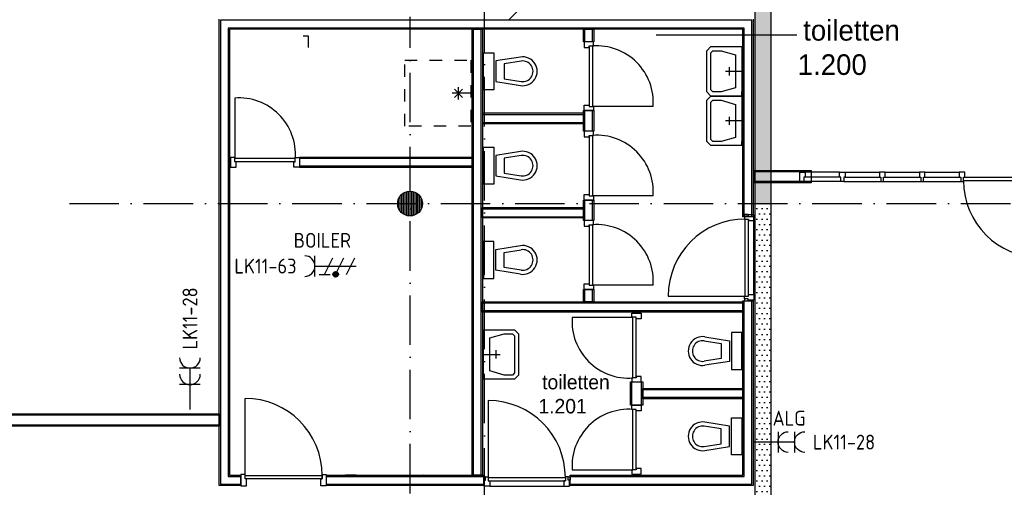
# Model space of a CAD drawing. Header units: millimetres. Extents: x 84333 to 241285, y -2244 to 84291.
# Tile 63 of 74: x 192788 to 204718, y 54336 to 60006. Entities that reach past the tile are written whole.
import ezdxf
from ezdxf.enums import TextEntityAlignment as Align

# ---------------------------------------------------------------- set-up
doc = ezdxf.new("R2010")
doc.units = ezdxf.units.MM
doc.header["$LTSCALE"] = 100
doc.linetypes.add('DASHDOT', pattern=[9, 6, -1.5, 0, -1.5])
doc.linetypes.add('DASHED', pattern=[3, 1.5, -1.5])
doc.layers.get('0').update_dxf_attribs({"linetype": 'CONTINUOUS'})
for name, color, linetype in [('AFDELING', 4, 'CONTINUOUS'), ('AL$1----_MAATVOERING', 7, 'CONTINUOUS'), ('AL$7----_STRAMIEN', 1, 'DASHDOT'), ('AL22----_BINNENWAND', 7, 'CONTINUOUS'), ('AL28----_KONSTRUKTIE', 3, 'CONTINUOUS'), ('AL32----_BINNENKOZ', 7, 'CONTINUOUS'), ('AL32----_DRAAIR', 7, 'CONTINUOUS'), ('AL32----_DRAAIRICHTING', 1, 'CONTINUOUS'), ('AL74----_INRSANITAIR', 7, 'CONTINUOUS'), ('ALXAA---_GEWBETON', 12, 'CONTINUOUS'), ('BOUW', 8, 'CONTINUOUS'), ('EB62203-_ATTRIB', 2, 'CONTINUOUS'), ('EB63103-_ATTRIB', 2, 'CONTINUOUS'), ('EL62203-_KRACHT-WCD230', 3, 'CONTINUOUS'), ('EL63103-_LICHT-WCD230V', 3, 'CONTINUOUS'), ('EL6441--_DATACOM', 3, 'CONTINUOUS'), ('GEBOUWLABEL', 4, 'CONTINUOUS'), ('KABELGGOOT1', 8, 'CONTINUOUS')]:
    doc.layers.add(name, color=color, linetype=linetype)
doc.styles.add('1_8', font='ISO', dxfattribs={"height": 1.8})
doc.styles.add('BURO-025', font='BUROFONT.shx', dxfattribs={"height": 250})
doc.styles.add('TECHNIC', font='technic_.ttf')
pattern_1 = [(8e-14, (39793.956, 199192.7), (31.75, 63.5), [0, -63.5])]

# ---------------------------------------------------------------- blocks, each defined once
blk = doc.blocks.new('ES3W2A')
for p, q in [((1.25, 2), (-1.25, 2)), ((0, 2), (0, -3)), ((1.25, 0), (-1.25, 0))]:
    blk.add_line(p, q)
for centre in [(0, 3.25), (0, 1.25)]:
    blk.add_arc(centre, 1.25, 180, 0)
at = {"style": '1_8'}
for tag, flags, p in [('VERMOGEN', 9, (-2.5, 5)), ('GROEP', 8, (0, 5)), ('SCHAK', 8, (2.5, 5)), ('GELIJK', 9, (5, 5)), ('KAST', 9, (7, 5)), ('TAL', 8, (2.5, 5))]:
    blk.add_attdef(tag, text='', height=1.8, rotation=90, dxfattribs=dict(at, flags=flags)).set_placement(p, align=Align.MIDDLE_CENTER)
at = {"style": '1_8', "width": 0.7, "flags": 8}
blk.add_attdef('DOEL', text='', height=1.8, rotation=90, dxfattribs=at).set_placement((-2.5, 5), align=Align.MIDDLE_LEFT)
at = {"style": '1_8', "flags": 9}
blk.add_attdef('M_CODE', text='', height=1.8, dxfattribs=at).set_placement((0, 0), align=Align.MIDDLE_CENTER)
blk = doc.blocks.new('ES2W2A')
at = {"color": 0}
for p, q in [((-1.25, 2), (1.25, 2)), ((0, 2), (0, -3))]:
    blk.add_line(p, q, dxfattribs=at)
at = {"color": 1}
for p, q in [((-1, 1.5), (-1, 0.17)), ((-1, 0.83), (1, -0.17)), ((-1.2, -0.77), (-1.2, -0.23)), ((-1.07, -0.83), (-1.07, -0.17)), ((-1, -0.5), (1, -1.5)), ((-0.93, -0.83), (-0.93, -0.17)), ((-0.8, -0.77), (-0.8, -0.23)), ((-1, -1.83), (1, -2.83))]:
    blk.add_line(p, q, dxfattribs=at)
blk.add_circle((-1, -0.5), 0.333, dxfattribs=at)
at = {"color": 0}
blk.add_arc((0, 3.25), 1.25, 180, 0, dxfattribs=at)
at = {"style": '1_8'}
for tag, flags, p in [('VERMOGEN', 9, (-2.5, 6.25)), ('SCHAK', 8, (2.5, 6.25)), ('KAST', 9, (7, 6.25)), ('GROEP', 8, (0, 4.25)), ('TAL', 8, (2.5, 6.25))]:
    blk.add_attdef(tag, text='', height=1.8, rotation=90, dxfattribs=dict(at, flags=flags)).set_placement(p, align=Align.MIDDLE_CENTER)
at = {"style": '1_8', "flags": 8}
blk.add_attdef('DOEL', text='', height=1.8, rotation=90, dxfattribs=at).set_placement((-2.5, 2.75), align=Align.MIDDLE_LEFT)
at = {"style": '1_8', "flags": 9}
blk.add_attdef('M_CODE', text='', height=1.8, dxfattribs=at).set_placement((0, 0), align=Align.MIDDLE_CENTER)
blk = doc.blocks.new('A$C13e6995e')
at = {"layer": 'KABELGGOOT1'}
h = blk.add_hatch(dxfattribs=at)
h.set_pattern_fill('DOTS', color=256, scale=40, style=0)
h.set_pattern_definition(pattern_1)
h.paths.add_polyline_path([(117561, 68042), (117361, 68042), (117361, 61725), (117561, 61725)])
h.paths.add_polyline_path([(117561, 61725), (117361, 61725), (117361, 60006), (117561, 60006)])
h.paths.add_polyline_path([(117561, 69796), (117361, 69796), (117361, 68042), (117561, 68042)])
h = blk.add_hatch(dxfattribs=at)
h.set_pattern_fill('DOTS', color=256, scale=40, style=0)
h.set_pattern_definition(pattern_1)
h.paths.add_polyline_path([(117561, 60006), (117361, 60006), (117361, 57331), (117561, 57331)])
h.paths.add_polyline_path([(117561, 57331), (117361, 57331), (117361, 54515), (117561, 54515)])
at = {"layer": 'AL$1----_MAATVOERING', "color": 8}
for p, q in [((111956, 62051), (111889, 62051)), ((111956, 61912), (111956, 62051))]:
    blk.add_line(p, q, dxfattribs=at)
at = {"layer": 'AL$7----_STRAMIEN', "color": 1}
blk.add_line((109057, 60020), (133863, 60020), dxfattribs=at)
for points in [[(114085, 56456), (114085, 79257)], [(113185, 56506), (113185, 62284)]]:
    blk.add_lwpolyline(points, dxfattribs=at)
at = {"layer": 'AL22----_BINNENWAND', "color": 8}
for p, q in [((110872, 56603), (110872, 62258)), ((117342, 62258), (117342, 59861)), ((117217, 62133), (110997, 62133)), ((111136, 62133), (110997, 62133)), ((110997, 62133), (110997, 56728)), ((113937, 56728), (113937, 62133)), ((113937, 62133), (114062, 62133)), ((114062, 62133), (114062, 56728)), ((115287, 61981), (115287, 62133)), ((115287, 62133), (115412, 62133)), ((115412, 62133), (115412, 61981)), ((117217, 59861), (117217, 62133)), ((115412, 61981), (115287, 61981)), ((115287, 61115), (114062, 61115)), ((114062, 61115), (114062, 60990)), ((115287, 60897), (115287, 61147)), ((115287, 61147), (115412, 61147)), ((115287, 60990), (115287, 61115)), ((115412, 61147), (115412, 60897)), ((114062, 60990), (115287, 60990)), ((115412, 60897), (115287, 60897)), ((111844, 60583), (111844, 60458)), ((111844, 60583), (113937, 60583)), ((113937, 60458), (111844, 60458)), ((117355, 60271), (117355, 60421)), ((117355, 60421), (118046, 60421)), ((118046, 60421), (118046, 60271)), ((118046, 60271), (117355, 60271)), ((115287, 59813), (115287, 60063)), ((115287, 60063), (115412, 60063)), ((115412, 60063), (115412, 59813)), ((114062, 59971), (115287, 59971)), ((114062, 59846), (114062, 59971)), ((115287, 59971), (115287, 59846)), ((115287, 59846), (114062, 59846)), ((115412, 59813), (115287, 59813)), ((117342, 59861), (117217, 59861)), ((115287, 58828), (115287, 58979)), ((115287, 58979), (115412, 58979)), ((115412, 58979), (115412, 58828)), ((114062, 58703), (114062, 58828)), ((114062, 58828), (117217, 58828)), ((115412, 58828), (115287, 58828)), ((117217, 56728), (117217, 58841)), ((117217, 58841), (117342, 58841)), ((117217, 58828), (117217, 58703)), ((117342, 58841), (117342, 56603)), ((117217, 58703), (114062, 58703)), ((115855, 57574), (115855, 57857)), ((115855, 57857), (116005, 57857)), ((116005, 57857), (116005, 57574)), ((116005, 57653), (116005, 57778)), ((116005, 57778), (117217, 57778)), ((117217, 57778), (117217, 57653)), ((117217, 57653), (116005, 57653)), ((116005, 57574), (115855, 57574)), ((98969, 57476), (110872, 57470)), ((110872, 57470), (110872, 57320)), ((110872, 57320), (98969, 57326)), ((110997, 56728), (111138, 56728)), ((111136, 56603), (111136, 56728)), ((112170, 56728), (112170, 56603)), ((112172, 56728), (114075, 56728)), ((112530, 56728), (112405, 56728)), ((114062, 56728), (113937, 56728)), ((114075, 56728), (114075, 56603)), ((115125, 56728), (117217, 56728)), ((115125, 56603), (115125, 56728)), ((111138, 56603), (110872, 56603)), ((114075, 56603), (112170, 56603)), ((117342, 56603), (115125, 56603))]:
    blk.add_line(p, q, dxfattribs=at)
at = {"layer": 'AL22----_BINNENWAND', "color": 8, "linetype": 'Continuous'}
for p, q in [((117327, 62243), (110887, 62243)), ((111136, 62243), (110887, 62243)), ((110887, 62243), (110887, 56618)), ((117327, 59861), (117327, 62243)), ((117232, 62148), (110982, 62148)), ((111136, 62148), (110982, 62148)), ((110982, 62148), (110982, 56713)), ((113952, 56728), (113952, 62133)), ((114047, 56728), (114047, 62133)), ((115302, 61981), (115302, 62133)), ((115397, 61981), (115397, 62133)), ((117232, 59861), (117232, 62148)), ((114062, 61100), (115287, 61100)), ((115302, 60897), (115302, 61147)), ((115397, 60897), (115397, 61147)), ((114062, 61005), (115287, 61005)), ((113937, 60568), (111844, 60568)), ((113937, 60473), (111844, 60473)), ((118046, 60406), (117355, 60406)), ((118046, 60286), (117355, 60286)), ((115302, 59813), (115302, 60063)), ((115397, 59813), (115397, 60063)), ((114062, 59956), (115287, 59956)), ((114062, 59861), (115287, 59861)), ((115302, 58828), (115302, 58979)), ((115397, 58828), (115397, 58979)), ((117232, 56713), (117232, 58841)), ((117327, 56618), (117327, 58841)), ((117217, 58813), (114062, 58813)), ((117217, 58718), (114062, 58718)), ((115870, 57574), (115870, 57857)), ((115990, 57574), (115990, 57857)), ((117217, 57763), (116005, 57763)), ((117217, 57668), (116005, 57668)), ((110872, 57455), (98969, 57461)), ((110872, 57335), (98969, 57341)), ((110982, 56713), (111136, 56713)), ((112170, 56713), (114075, 56713)), ((115125, 56713), (117232, 56713)), ((110887, 56618), (111136, 56618)), ((112172, 56618), (114075, 56618)), ((115125, 56618), (117327, 56618))]:
    blk.add_line(p, q, dxfattribs=at)
at = {"layer": 'AL28----_KONSTRUKTIE', "color": 8}
blk.add_circle((113185, 60020), 150, dxfattribs=at)
at = {"layer": 'AL32----_BINNENKOZ', "color": 8}
for p, q in [((115407, 61981), (115293, 61981)), ((115293, 61981), (115293, 61914)), ((115356, 61931), (115356, 61197)), ((115356, 61914), (115356, 61931)), ((115356, 61931), (115407, 61931)), ((115396, 61931), (115396, 61197)), ((115407, 61931), (115407, 61981)), ((115293, 61914), (115356, 61914)), ((115293, 61147), (115293, 61214)), ((115293, 61214), (115356, 61214)), ((115356, 61214), (115356, 61197)), ((115407, 61147), (115293, 61147)), ((115356, 61197), (115407, 61197)), ((115407, 61197), (115407, 61147)), ((115407, 60897), (115293, 60897)), ((115293, 60897), (115293, 60830)), ((115356, 60847), (115356, 60113)), ((115356, 60830), (115356, 60847)), ((115356, 60847), (115407, 60847)), ((115396, 60847), (115396, 60113)), ((115407, 60847), (115407, 60897)), ((115293, 60830), (115356, 60830)), ((111010, 60577), (111010, 60463)), ((111060, 60577), (111010, 60577)), ((111060, 60526), (111060, 60577)), ((111794, 60566), (111060, 60566)), ((111794, 60526), (111060, 60526)), ((111077, 60526), (111060, 60526)), ((111077, 60463), (111077, 60526)), ((111777, 60463), (111777, 60526)), ((111777, 60526), (111794, 60526)), ((111794, 60526), (111794, 60577)), ((111794, 60577), (111844, 60577)), ((111010, 60463), (111077, 60463)), ((111844, 60463), (111777, 60463)), ((117906, 60379), (117906, 60402)), ((117906, 60402), (117973, 60402)), ((117906, 60312), (117906, 60379)), ((117906, 60379), (117906, 60379)), ((118389, 60402), (117973, 60402)), ((117973, 60402), (117973, 60339)), ((118389, 60339), (118389, 60402)), ((118389, 60402), (118456, 60402)), ((118456, 60402), (118456, 60339)), ((118456, 60402), (118873, 60402)), ((118940, 60402), (118873, 60402)), ((118873, 60402), (118873, 60339)), ((118940, 60402), (119356, 60402)), ((118940, 60339), (118940, 60402)), ((119423, 60402), (119356, 60402)), ((119356, 60402), (119356, 60339)), ((119423, 60339), (119423, 60402)), ((119423, 60402), (119840, 60402)), ((119907, 60402), (119840, 60402)), ((119840, 60402), (119840, 60339)), ((119907, 60339), (119907, 60402)), ((117906, 60288), (117906, 60312)), ((117906, 60312), (117906, 60312)), ((117956, 60288), (117906, 60288)), ((117973, 60339), (117956, 60339)), ((117956, 60339), (117956, 60288)), ((118406, 60288), (117956, 60288)), ((118389, 60339), (117973, 60339)), ((118406, 60339), (118389, 60339)), ((118406, 60288), (118406, 60339)), ((118439, 60288), (118406, 60288)), ((118439, 60288), (118406, 60288)), ((118456, 60339), (118439, 60339)), ((118439, 60339), (118439, 60288)), ((118439, 60288), (118890, 60288)), ((118456, 60339), (118873, 60339)), ((118873, 60339), (118890, 60339)), ((118890, 60339), (118890, 60288)), ((118890, 60288), (118923, 60288)), ((118890, 60288), (118923, 60288)), ((118923, 60288), (118923, 60339)), ((118923, 60339), (118940, 60339)), ((118923, 60288), (119373, 60288)), ((118940, 60339), (119356, 60339)), ((119356, 60339), (119373, 60339)), ((119373, 60339), (119373, 60288)), ((119373, 60288), (119406, 60288)), ((119373, 60288), (119406, 60288)), ((119406, 60288), (119406, 60339)), ((119406, 60339), (119423, 60339)), ((119406, 60288), (119857, 60288)), ((119423, 60339), (119840, 60339)), ((119840, 60339), (119857, 60339)), ((119857, 60339), (119857, 60288)), ((119857, 60288), (119890, 60288)), ((119857, 60288), (119890, 60288)), ((119890, 60288), (119890, 60339)), ((119890, 60339), (119907, 60339)), ((119890, 60339), (120824, 60339)), ((119890, 60299), (120824, 60299)), ((115293, 60063), (115293, 60130)), ((115293, 60130), (115356, 60130)), ((115356, 60130), (115356, 60113)), ((115407, 60063), (115293, 60063)), ((115356, 60113), (115407, 60113)), ((115407, 60113), (115407, 60063)), ((117236, 59868), (117236, 59891)), ((117236, 59891), (117280, 59891)), ((117280, 59891), (117280, 59868)), ((115407, 59813), (115293, 59813)), ((115293, 59813), (115293, 59746)), ((115407, 59763), (115407, 59813)), ((117236, 59868), (117236, 59833)), ((117280, 59868), (117236, 59868)), ((117236, 59833), (117287, 59833)), ((117247, 58899), (117247, 59833)), ((117350, 59883), (117280, 59883)), ((117280, 59883), (117280, 59868)), ((117287, 59833), (117287, 59816)), ((117287, 58899), (117287, 59833)), ((117287, 59816), (117350, 59816)), ((117350, 59816), (117350, 59883)), ((115293, 59746), (115356, 59746)), ((115356, 59763), (115356, 59029)), ((115356, 59746), (115356, 59763)), ((115356, 59763), (115407, 59763)), ((115396, 59763), (115396, 59029)), ((115293, 58979), (115293, 59046)), ((115293, 59046), (115356, 59046)), ((115407, 58979), (115293, 58979)), ((115356, 59046), (115356, 59029)), ((115356, 59029), (115407, 59029)), ((115407, 59029), (115407, 58979)), ((117236, 58864), (117236, 58899)), ((117236, 58899), (117287, 58899)), ((117236, 58864), (117236, 58841)), ((117280, 58864), (117236, 58864)), ((117236, 58841), (117280, 58841)), ((117280, 58841), (117280, 58864)), ((117280, 58849), (117280, 58864)), ((117350, 58849), (117280, 58849)), ((117287, 58899), (117287, 58916)), ((117287, 58916), (117350, 58916)), ((117350, 58916), (117350, 58849)), ((115873, 58691), (115987, 58691)), ((115873, 58641), (115873, 58691)), ((115924, 58641), (115873, 58641)), ((115884, 57907), (115884, 58641)), ((115924, 57907), (115924, 58641)), ((115924, 58624), (115924, 58641)), ((115987, 58624), (115924, 58624)), ((115987, 58691), (115987, 58624)), ((115924, 57907), (115873, 57907)), ((115873, 57907), (115873, 57857)), ((115987, 57924), (115924, 57924)), ((115924, 57924), (115924, 57907)), ((115987, 57857), (115987, 57924)), ((115873, 57857), (115987, 57857)), ((115873, 57574), (115987, 57574)), ((115873, 57524), (115873, 57574)), ((115924, 57524), (115873, 57524)), ((115884, 56790), (115884, 57524)), ((115924, 56790), (115924, 57524)), ((115924, 57507), (115924, 57524)), ((115987, 57507), (115924, 57507)), ((115987, 57574), (115987, 57507)), ((115924, 56790), (115873, 56790)), ((115873, 56790), (115873, 56740)), ((115987, 56807), (115924, 56807)), ((115924, 56807), (115924, 56790)), ((115987, 56740), (115987, 56807)), ((111186, 56735), (111136, 56735)), ((111136, 56735), (111136, 56596)), ((111186, 56684), (111186, 56735)), ((111186, 56724), (112120, 56724)), ((111186, 56684), (111186, 56724)), ((111186, 56724), (112120, 56724)), ((112120, 56684), (111186, 56684)), ((111203, 56684), (111186, 56684)), ((111203, 56596), (111203, 56684)), ((112103, 56684), (112120, 56684)), ((112103, 56596), (112103, 56684)), ((112120, 56684), (112120, 56735)), ((112120, 56735), (112170, 56735)), ((112120, 56724), (112120, 56684)), ((112170, 56735), (112170, 56596)), ((114098, 56709), (114075, 56709)), ((114075, 56709), (114075, 56665)), ((114098, 56709), (114133, 56709)), ((114098, 56665), (114098, 56709)), ((114133, 56709), (114133, 56658)), ((114133, 56698), (115067, 56698)), ((115102, 56709), (115067, 56709)), ((115067, 56709), (115067, 56658)), ((115102, 56709), (115125, 56709)), ((115102, 56665), (115102, 56709)), ((115125, 56709), (115125, 56665)), ((115873, 56740), (115987, 56740)), ((111136, 56596), (111203, 56596)), ((112170, 56596), (112103, 56596)), ((114075, 56665), (114098, 56665)), ((114083, 56595), (114083, 56665)), ((114083, 56665), (114098, 56665)), ((114150, 56595), (114083, 56595)), ((114133, 56658), (114150, 56658)), ((114133, 56658), (115067, 56658)), ((114150, 56658), (114150, 56595)), ((115067, 56658), (115050, 56658)), ((115050, 56658), (115050, 56595)), ((115050, 56595), (115117, 56595)), ((115125, 56665), (115102, 56665)), ((115117, 56665), (115102, 56665)), ((115117, 56595), (115117, 56665))]:
    blk.add_line(p, q, dxfattribs=at)
at = {"layer": 'AL32----_BINNENKOZ', "color": 8, "linetype": 'Continuous'}
for p, q in [((117350, 58916), (117350, 59816)), ((114150, 56595), (115050, 56595))]:
    blk.add_line(p, q, dxfattribs=at)
at = {"layer": 'AL32----_DRAAIR', "color": 8}
for p, q in [((111060, 61300), (111060, 60566)), ((116130, 61197), (115396, 61197)), ((116130, 60113), (115396, 60113)), ((116130, 59029), (115396, 59029)), ((116313, 58899), (117247, 58899)), ((115150, 58641), (115884, 58641)), ((114133, 57632), (114133, 56698))]:
    blk.add_line(p, q, dxfattribs=at)
for centre, radius, start, end in [((115446, 61247), 686, 355.8145, 94.1855), ((111110, 60616), 686, 355.8145, 94.1855), ((115446, 60163), 686, 355.8145, 94.1855), ((120824, 60299), 934, 180, 270), ((117247, 58899), 934, 90, 180), ((115446, 59079), 686, 355.8145, 94.1855), ((115834, 58590), 686, 175.8145, 274.1855), ((114133, 56698), 934, 0, 90)]:
    blk.add_arc(centre, radius, start, end, dxfattribs=at)
at = {"layer": 'AL32----_DRAAIRICHTING', "color": 8}
for p, q in [((111186, 56724), (111186, 57658)), ((115150, 56790), (115884, 56790))]:
    blk.add_line(p, q, dxfattribs=at)
for centre, radius, start, end in [((111186, 56724), 934, 0, 90), ((115834, 56840), 686, 85.8145, 184.1855)]:
    blk.add_arc(centre, radius, start, end, dxfattribs=at)
at = {"layer": 'AL74----_INRSANITAIR', "color": 8, "linetype": 'Continuous'}
for p, q in [((116780, 61873), (116830, 61923)), ((116830, 61923), (116955, 61923)), ((116955, 61923), (117205, 61923)), ((117205, 61923), (117205, 61323)), ((114075, 61849), (114200, 61849)), ((114075, 61399), (114075, 61849)), ((114200, 61849), (114200, 61399)), ((116780, 61373), (116780, 61873)), ((116830, 61848), (116855, 61873)), ((116830, 61398), (116830, 61848)), ((116830, 61848), (116830, 61848)), ((116855, 61873), (116855, 61873)), ((116855, 61873), (116955, 61873)), ((116955, 61873), (117130, 61823)), ((117130, 61823), (117130, 61423)), ((114522, 61796), (114225, 61749)), ((114225, 61749), (114225, 61499)), ((114530, 61747), (114325, 61714)), ((114325, 61714), (114325, 61533)), ((114650, 61574), (114650, 61574)), ((114225, 61499), (114522, 61451)), ((114325, 61533), (114530, 61500)), ((114475, 61449), (114475, 61449)), ((113922, 61357), (113697, 61357)), ((113822, 61307), (113722, 61407)), ((113722, 61307), (113822, 61407)), ((113772, 61282), (113772, 61432)), ((114200, 61399), (114075, 61399)), ((116830, 61323), (116780, 61373)), ((116780, 61273), (116830, 61323)), ((116855, 61373), (116830, 61398)), ((116830, 61398), (116830, 61398)), ((116830, 61323), (116955, 61323)), ((116955, 61323), (116830, 61323)), ((116955, 61373), (116855, 61373)), ((116855, 61373), (116855, 61373)), ((117130, 61423), (116955, 61373)), ((116955, 61323), (117205, 61323)), ((117205, 61323), (116955, 61323)), ((117205, 61323), (117205, 61373)), ((117205, 61323), (117205, 60723)), ((116780, 60773), (116780, 61273)), ((116830, 61248), (116855, 61273)), ((116830, 60798), (116830, 61248)), ((116830, 61248), (116830, 61248)), ((116855, 61273), (116855, 61273)), ((116855, 61273), (116955, 61273)), ((116955, 61273), (117130, 61223)), ((117130, 61223), (117130, 60823)), ((116830, 60723), (116780, 60773)), ((116855, 60773), (116830, 60798)), ((116830, 60798), (116830, 60798)), ((116955, 60773), (116855, 60773)), ((116855, 60773), (116855, 60773)), ((117130, 60823), (116955, 60773)), ((117205, 60723), (117205, 60773)), ((114075, 60705), (114200, 60705)), ((114075, 60255), (114075, 60705)), ((114200, 60705), (114200, 60255)), ((114522, 60653), (114225, 60605)), ((114225, 60605), (114225, 60355)), ((114530, 60604), (114325, 60571)), ((116955, 60723), (116830, 60723)), ((117205, 60723), (116955, 60723)), ((114325, 60571), (114325, 60390)), ((114325, 60390), (114530, 60357)), ((114650, 60430), (114650, 60430)), ((114200, 60255), (114075, 60255)), ((114225, 60355), (114522, 60307)), ((114475, 60305), (114475, 60305)), ((114200, 59562), (114075, 59562)), ((114075, 59562), (114075, 59112)), ((114200, 59112), (114200, 59562)), ((114225, 59462), (114522, 59510)), ((114225, 59212), (114225, 59462)), ((114325, 59427), (114530, 59460)), ((114325, 59246), (114325, 59427)), ((114475, 59512), (114475, 59512)), ((114679, 59486), (114679, 59486)), ((114522, 59164), (114225, 59212)), ((114530, 59213), (114325, 59246)), ((114075, 59112), (114200, 59112)), ((114075, 58491), (114325, 58491)), ((114075, 57891), (114075, 58491)), ((114075, 58491), (114075, 58441)), ((114325, 58491), (114450, 58491)), ((114450, 58491), (114500, 58441)), ((117205, 58457), (117080, 58457)), ((117080, 58457), (117080, 58007)), ((117205, 58007), (117205, 58457)), ((114150, 58391), (114325, 58441)), ((114150, 57991), (114150, 58391)), ((114325, 58441), (114425, 58441)), ((114425, 58441), (114425, 58441)), ((114425, 58441), (114450, 58416)), ((114450, 58416), (114450, 58416)), ((114450, 58416), (114450, 57966)), ((114500, 58441), (114500, 57941)), ((116750, 58356), (116955, 58323)), ((116758, 58405), (117055, 58357)), ((117055, 58357), (117055, 58107)), ((116955, 58323), (116955, 58142)), ((116630, 58182), (116630, 58182)), ((116955, 58142), (116750, 58109)), ((117055, 58107), (116758, 58059)), ((114325, 57941), (114150, 57991)), ((116805, 58057), (116805, 58057)), ((117080, 58007), (117205, 58007)), ((114325, 57891), (114075, 57891)), ((114425, 57941), (114325, 57941)), ((114450, 57891), (114325, 57891)), ((114450, 57966), (114425, 57941)), ((114425, 57941), (114425, 57941)), ((114450, 57966), (114450, 57966)), ((114500, 57941), (114450, 57891)), ((117080, 56973), (117080, 57423)), ((117080, 57423), (117205, 57423)), ((117205, 57423), (117205, 56973)), ((116955, 57289), (116750, 57322)), ((117055, 57323), (116758, 57371)), ((116805, 57373), (116805, 57373)), ((116955, 57108), (116955, 57289)), ((117055, 57073), (117055, 57323)), ((116630, 57248), (116630, 57248)), ((116750, 57075), (116955, 57108)), ((116758, 57025), (117055, 57073)), ((117205, 56973), (117080, 56973))]:
    blk.add_line(p, q, dxfattribs=at)
at = {"layer": 'AL74----_INRSANITAIR', "color": 8, "linetype": 'DASHED'}
for p, q in [((113122, 60957), (113122, 61757)), ((113122, 61757), (113922, 61757)), ((113922, 61757), (113922, 60957)), ((113922, 60957), (113122, 60957)), ((112392, 56740), (112392, 56740)), ((113342, 56740), (113342, 56740))]:
    blk.add_line(p, q, dxfattribs=at)
at = {"layer": 'AL74----_INRSANITAIR', "color": 8, "linetype": 'Continuous'}
for points in [[(117205, 61623), (117005, 61623)], [(117055, 61573), (117055, 61673)], [(117205, 61023), (117005, 61023)], [(117055, 60973), (117055, 61073)], [(114225, 58241), (114225, 58141)], [(114075, 58191), (114275, 58191)]]:
    blk.add_lwpolyline(points, dxfattribs=at)
for centre, radius, start, end in [((114550, 61624), 175, 260.8673, 99.1327), ((114550, 61624), 125, 260.8673, 99.1327), ((114550, 60480), 175, 260.8673, 99.1327), ((114550, 60480), 125, 260.8673, 99.1327), ((114550, 59337), 175, 260.8673, 99.1327), ((114550, 59337), 125, 260.8673, 99.1327), ((116730, 58232), 175, 80.8673, 279.1327), ((116730, 58232), 125, 80.8673, 279.1327), ((116730, 57198), 175, 80.8673, 279.1327), ((116730, 57198), 125, 80.8673, 279.1327)]:
    blk.add_arc(centre, radius, start, end, dxfattribs=at)
at = {"layer": 'ALXAA---_GEWBETON', "color": 8}
for p, q in [((113085, 59908), (113085, 60132)), ((113105, 59893), (113105, 60147)), ((113125, 59883), (113125, 60158)), ((113145, 59875), (113145, 60165)), ((113165, 59871), (113165, 60169)), ((113185, 59870), (113185, 60170)), ((113205, 59871), (113205, 60169)), ((113225, 59875), (113225, 60165)), ((113245, 59883), (113245, 60158)), ((113265, 59893), (113265, 60147)), ((113285, 59908), (113285, 60132)), ((113045, 59966), (113045, 60074)), ((113065, 59930), (113065, 60110)), ((113305, 59930), (113305, 60110)), ((113325, 59966), (113325, 60074))]:
    blk.add_line(p, q, dxfattribs=at)
at = {"layer": 'GEBOUWLABEL', "color": 7}
blk.add_line((117871, 62063), (116165, 62063), dxfattribs=at)
at = {"layer": 'KABELGGOOT1'}
for p, q in [((117561, 54481, 2750), (117561, 71401, 2750)), ((117361, 71126, 2750), (117361, 54481, 2750))]:
    blk.add_line(p, q, dxfattribs=at)
at = {"layer": 'AFDELING', "color": 8, "style": 'TECHNIC'}
for p in [(92219, 54468), (58038, 41625), (88108, 41444)]:
    blk.add_attdef('VIDE', text='', height=500, dxfattribs=at).set_placement(p, align=Align.CENTER)
blk.add_attdef('VIDE', text='', height=500, rotation=90, dxfattribs=at).set_placement((75129, 25766), align=Align.CENTER)
at = {"layer": 'BOUW', "style": 'BURO-025'}
for s, height, p in [('toiletten', 250, (117948, 61996)), ('1.200', 250, (117882, 61580)), ('toiletten', 175, (114785, 57768)), ('1.201', 175, (114740, 57476))]:
    blk.add_text(s, height=height, dxfattribs=at).set_placement(p)

msp = doc.modelspace()

# ---------------------------------------------------------------- block references
at = {"layer": 'EL62203-_KRACHT-WCD230'}
ref = msp.add_blockref('ES3W2A', (198926, 60216), dxfattribs=dict(at, xscale=100.0000000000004, yscale=100.0000000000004, zscale=100.0000000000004, rotation=314.9771355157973))
ref.add_attrib('GROEP', 'LK11-42', dxfattribs={"layer": 'EB62203-_ATTRIB', "color": 1, "height": 180, "rotation": 44.9771, "style": '1_8', "flags": 8}).set_placement((199213, 60506), align=Align.MIDDLE_LEFT)
at = {"layer": 'EL63103-_LICHT-WCD230V'}
ref = msp.add_blockref('ES2W2A', (196566, 57018), dxfattribs=dict(at, xscale=100, yscale=100, zscale=100, rotation=90))
ref.add_attrib('DOEL', 'BOILER', dxfattribs={"layer": 'EB63103-_ATTRIB', "color": 1, "height": 180, "style": '1_8', "flags": 8}).set_placement((196803, 57330), align=Align.MIDDLE_RIGHT)
ref.add_attrib('GROEP', 'LK11-63', dxfattribs={"layer": 'EB63103-_ATTRIB', "color": 1, "height": 180, "style": '1_8', "flags": 8}).set_placement((195766, 57018), align=Align.MIDDLE_CENTER)
ref = msp.add_blockref('ES3W2A', (194851, 55581), dxfattribs=dict(at, xscale=100, yscale=100, zscale=100))
ref.add_attrib('GROEP', 'LK11-28', dxfattribs={"layer": 'EB63103-_ATTRIB', "color": 1, "height": 180, "rotation": 90, "style": '1_8', "flags": 8}).set_placement((194851, 56006), align=Align.MIDDLE_LEFT)
ref = msp.add_blockref('ES3W2A', (201976, 54885), dxfattribs=dict(at, xscale=-100, yscale=100, zscale=100, rotation=270))
ref.add_attrib('DOEL', 'ALG', dxfattribs={"layer": 'EB63103-_ATTRIB', "color": 1, "height": 180, "style": '1_8', "flags": 8}).set_placement((202310, 55174), align=Align.MIDDLE_RIGHT)
ref.add_attrib('GROEP', 'LK11-28', dxfattribs={"layer": 'EB63103-_ATTRIB', "color": 1, "height": 180, "style": '1_8', "flags": 8}).set_placement((203153, 54884), align=Align.MIDDLE_RIGHT)
at = {"layer": 'EL6441--_DATACOM'}
msp.add_blockref('A$C13e6995e', (84333, -2244), dxfattribs=at)

doc.saveas('drawing.dxf')
